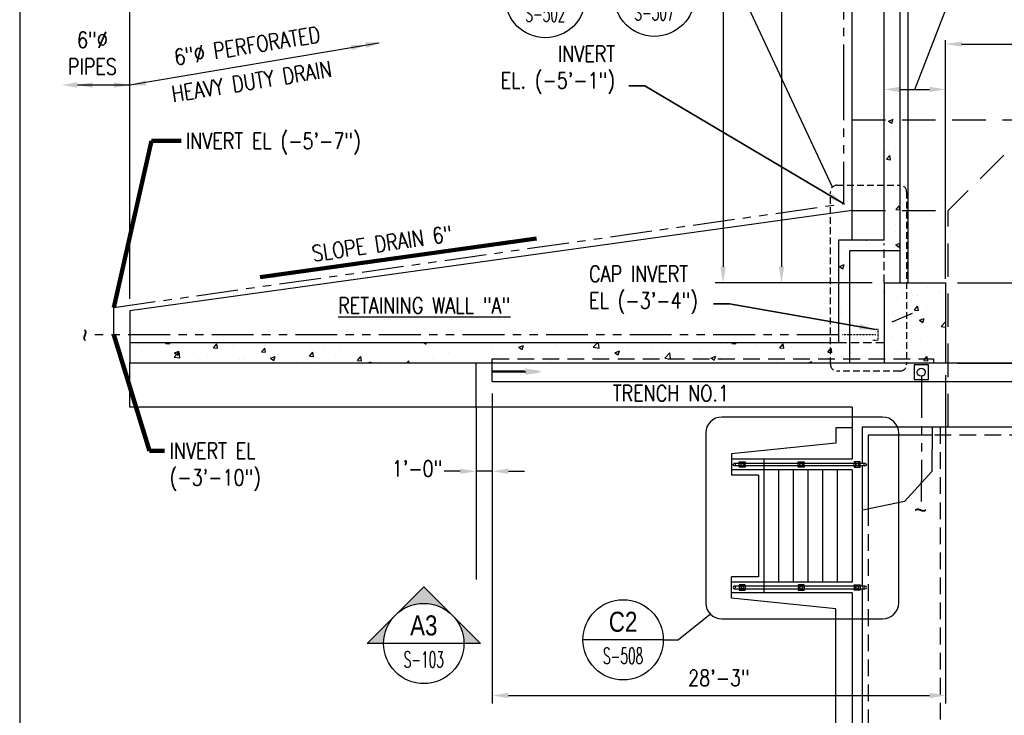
# Model space of a CAD drawing. Header units: inches. Extents: x -9715 to 32893, y -15613 to -1138.
# Tile 56 of 256: x 3319 to 4056, y -6466 to -5945. Entities that reach past the tile are written whole.
import ezdxf
from ezdxf.enums import TextEntityAlignment as Align

# ---------------------------------------------------------------- set-up
doc = ezdxf.new("R2010")
doc.units = ezdxf.units.IN
doc.header["$MEASUREMENT"] = 0
for name, pattern in [('DASHED', [0.75, 0.5, -0.25]), ('HIDDEN', [0.375, 0.25, -0.125]), ('HIDDEN2', [0.1875, 0.125, -0.0625]), ('HIDDEN4', [0.09375, 0.0625, -0.03125]), ('HIDDEN8', [0.04625, 0.03125, -0.015]), ('PHANTOM', [2.5, 1.25, -0.25, 0.25, -0.25, 0.25, -0.25])]:
    doc.linetypes.add(name, pattern=pattern)
doc.layers.get('0').update_dxf_attribs({"color": 252})
doc.layers.get('DEFPOINTS').update_dxf_attribs({"color": 11})
for name, color, linetype in [('A-Sect-Iden', 2, 'Continuous'), ('S-ANNO-DIMS', 2, 'Continuous'), ('S-ANNO-SYMB', 2, 'Continuous'), ('S-ANNO-TEXT', 2, 'Continuous'), ('S-FNDN-FTNG', 138, 'Continuous'), ('S-FNDN-PATT', 8, 'Continuous'), ('S1', 2, 'Continuous'), ('S2', 7, 'Continuous'), ('S6', 1, 'Continuous')]:
    doc.layers.add(name, color=color, linetype=linetype)
doc.layers.add('S-ANNO-NOTE', color=2, linetype='Continuous', lineweight=35)
doc.styles.add('125', font='romans.shx', dxfattribs={"width": 0.8, "height": 2})
doc.styles.add('DIM', font='ROMANS.shx', dxfattribs={"width": 0.8})
doc.styles.add('ROMANS', font='ROMANS.shx', dxfattribs={"width": 0.8})
doc.styles.get("Standard").update_dxf_attribs({"font": 'romans.shx', "width": 0.8})
doc.styles.add('SX-FRAC', font='SX-FRAC.shx', dxfattribs={"width": 0.9, "height": 14})
doc.styles.add('TEXT', font='romans.shx', dxfattribs={"width": 0.8, "height": 16})
doc.styles.add('TITTEXTL', font='swiss.ttf', dxfattribs={"width": 0.8})
doc.dimstyles.new('LEADERS', dxfattribs={"dimscale": 0, "dimtxt": 0.18, "dimasz": 12.125, "dimexe": 6, "dimexo": 6, "dimgap": 0.09, "dimtad": 0, "dimtih": 1, "dimtoh": 1, "dimdec": 1, "dimzin": 0, "dimdsep": 46, "dimlunit": 4, "dimtxsty": 'TEXT', "dimcen": 0.09, "dimclrt": 256, "dimadec": 0, "dimazin": 0, "dimtfac": 1, "dimtdec": 1, "dimtofl": 0, "dimtmove": 0, "dimatfit": 3, "dimfxl": 1, "dimfrac": 1, "dimtolj": 1, "dimtzin": 0, "dimlwd": -1, "dimarcsym": 0})
doc.dimstyles.get("Standard").update_dxf_attribs({"dimtxt": 0.18, "dimasz": 0.18, "dimexe": 0.18, "dimexo": 0.0625, "dimgap": 0.09, "dimtad": 0, "dimtih": 1, "dimtoh": 1, "dimdec": 4, "dimzin": 0, "dimdsep": 46, "dimtxsty": 'Standard', "dimcen": 0.09, "dimadec": 0, "dimazin": 0, "dimtfac": 1, "dimtdec": 4, "dimtofl": 0, "dimtmove": 0, "dimatfit": 3, "dimfxl": 1, "dimtolj": 1, "dimtzin": 0, "dimarcsym": 0})

# ---------------------------------------------------------------- blocks, each defined once
blk = doc.blocks.new('*X599')
at = {"color": 0}
for p, q in [((809.92, 1985.39), (809.92, 1985.39)), ((812, 1982.03), (812, 1982.03)), ((779.25, 1978.84), (779.32, 1978.87)), ((779.25, 1978.66), (779.32, 1978.87)), ((786.03, 1978.28), (786.03, 1978.28)), ((788.16, 1974.61), (788.16, 1974.61)), ((793.77, 1979.8), (793.77, 1979.8)), ((800.68, 1976.26), (800.68, 1976.26)), ((804.59, 1976.27), (804.59, 1976.27)), ((819.62, 1978.75), (819.62, 1978.75)), ((820.46, 1978.67), (820.46, 1978.67)), ((801.91, 1964.99), (804.32, 1967.86)), ((804.9, 1964.73), (804.33, 1967.86)), ((785.42, 1961.64), (785.42, 1961.64)), ((787.41, 1960.29), (787.41, 1960.29)), ((799.97, 1959.97), (799.97, 1959.97)), ((801.91, 1964.99), (804.9, 1964.73)), ((805.66, 1957.4), (809.17, 1958.74)), ((806.46, 1959.03), (806.46, 1959.03)), ((808.15, 1955.72), (809.17, 1958.74)), ((811.39, 1965.39), (811.39, 1965.39)), ((816.57, 1965.29), (816.57, 1965.29)), ((787.53, 1956.54), (787.53, 1956.54)), ((805.66, 1957.4), (808.15, 1955.72)), ((821.97, 1952.81), (825.25, 1956.23)), ((821.97, 1952.81), (825.25, 1952.3)), ((784.81, 1944.99), (784.81, 1944.99)), ((810.78, 1948.74), (810.78, 1948.74)), ((793.31, 1939.31), (793.31, 1939.31)), ((806.5, 1942.79), (806.5, 1942.79)), ((824.89, 1943.47), (824.89, 1943.47)), ((790.24, 1934.42), (790.24, 1934.42)), ((809.73, 1928.43), (811.26, 1930.25)), ((810.17, 1932.1), (810.17, 1932.1)), ((811.6, 1928.43), (811.26, 1930.25)), ((816.93, 1933.29), (816.93, 1933.29)), ((784.2, 1928.35), (784.2, 1928.35)), ((800.78, 1927.71), (800.78, 1927.71)), ((808.85, 1927.38), (809.73, 1928.43)), ((808.85, 1927.38), (811.84, 1927.12)), ((811.84, 1927.12), (811.6, 1928.43))]:
    blk.add_line(p, q, dxfattribs=at)
blk = doc.blocks.new('*X600')
at = {"color": 0}
for p, q in [((779.85, 2117.43), (779.85, 2117.43)), ((782.47, 2106.43), (785.07, 2107.43)), ((782.47, 2106.43), (784.96, 2104.75)), ((784.96, 2104.75), (785.86, 2107.43)), ((785.07, 2107.43), (785.97, 2107.77)), ((785.86, 2107.43), (785.97, 2107.77)), ((790.89, 2111.44), (790.89, 2111.44)), ((785.63, 2100.2), (785.63, 2100.2)), ((790.28, 2094.8), (790.28, 2094.8)), ((779.76, 2083.99), (779.76, 2083.99)), ((787.7, 2086.91), (787.7, 2086.91)), ((781.1, 2077.82), (783.51, 2080.69)), ((781.1, 2077.82), (784.09, 2077.55)), ((784.09, 2077.55), (783.51, 2080.69)), ((789.68, 2078.15), (789.68, 2078.15)), ((785.96, 2064.16), (785.96, 2064.16)), ((790.9, 2064.91), (790.9, 2064.91)), ((789.07, 2061.51), (789.07, 2061.51)), ((788.04, 2040.21), (790.45, 2043.08)), ((788.04, 2040.21), (791.03, 2039.95)), ((788.46, 2044.86), (788.46, 2044.86)), ((790.26, 2046.84), (790.26, 2046.84)), ((791.03, 2039.94), (790.45, 2043.08)), ((786.77, 2031.89), (786.77, 2031.89)), ((787.85, 2028.22), (787.85, 2028.22)), ((787.56, 2023.6), (787.56, 2023.6)), ((766.1, 2017.43), (766.43, 2017.38)), ((766.28, 2013.19), (766.28, 2013.19)), ((766.43, 2017.38), (766.42, 2017.43)), ((787.24, 2011.57), (787.24, 2011.57)), ((787.98, 2013.78), (791.25, 2015.04)), ((787.98, 2013.78), (790.47, 2012.11)), ((790.47, 2012.11), (791.25, 2014.42)), ((751.44, 2005.75), (751.44, 2005.75)), ((782.89, 2009.89), (782.89, 2009.89)), ((745.97, 1997.66), (749.47, 1999)), ((745.97, 1997.66), (748.46, 1995.98)), ((748.33, 1996.09), (748.33, 1996.09)), ((748.46, 1995.98), (749.48, 1999)), ((750.8, 1987.68), (750.8, 1987.68)), ((746.27, 1966.26), (746.27, 1966.26)), ((746.59, 1962.23), (746.59, 1962.23)), ((221.55, 1939.48), (221.55, 1939.48)), ((241.98, 1939.97), (242.37, 1940.43)), ((241.98, 1939.97), (244.97, 1939.71)), ((244.97, 1939.71), (244.84, 1940.43)), ((247.19, 1939.37), (247.19, 1939.37)), ((248.97, 1938.28), (248.97, 1938.28)), ((277.84, 1936.83), (280.25, 1939.7)), ((277.84, 1936.83), (280.83, 1936.57)), ((280.83, 1936.57), (280.26, 1939.7)), ((291.85, 1938.51), (291.85, 1938.51)), ((313.71, 1933.69), (316.12, 1936.57)), ((316.7, 1933.43), (316.12, 1936.57)), ((372.62, 1937.89), (372.62, 1937.89)), ((376.9, 1939.38), (376.9, 1939.38)), ((391.55, 1940.38), (391.55, 1940.38)), ((435.3, 1940.43), (436.7, 1939.48)), ((436.7, 1939.48), (437.02, 1940.43)), ((504.41, 1940.15), (504.41, 1940.15)), ((504.46, 1937.26), (504.46, 1937.26)), ((506.07, 1937.16), (509.57, 1938.5)), ((506.07, 1937.16), (508.56, 1935.48)), ((507.18, 1940.11), (507.18, 1940.11)), ((508.56, 1935.48), (509.58, 1938.5)), ((533.87, 1938.98), (533.87, 1938.98)), ((560.56, 1937.86), (560.56, 1937.86)), ((561.79, 1937.21), (564.88, 1940.43)), ((561.79, 1937.21), (566.24, 1936.52)), ((566.24, 1936.52), (565.78, 1940.43)), ((587.25, 1936.73), (587.25, 1936.73)), ((606.37, 1937.5), (606.37, 1937.5)), ((648.95, 1938.29), (648.95, 1938.29)), ((656.78, 1940.06), (656.78, 1940.06)), ((661.47, 1939.94), (661.47, 1939.94)), ((665.4, 1939.93), (665.82, 1940.43)), ((665.4, 1939.93), (668.39, 1939.67)), ((668.39, 1939.67), (668.25, 1940.43)), ((670.77, 1940.26), (670.77, 1940.26)), ((683.47, 1938.93), (683.47, 1938.93)), ((701.26, 1936.79), (703.67, 1939.66)), ((701.26, 1936.79), (704.25, 1936.53)), ((704.25, 1936.53), (703.67, 1939.66)), ((710.16, 1937.81), (710.16, 1937.81)), ((733.88, 1938.27), (733.88, 1938.27)), ((736.85, 1936.68), (736.85, 1936.68)), ((215.61, 1935.21), (215.61, 1935.21)), ((219.78, 1932.69), (219.78, 1932.69)), ((223.71, 1935.08), (223.71, 1935.08)), ((246.47, 1931.56), (246.47, 1931.56)), ((248.25, 1929.88), (252.14, 1933.94)), ((248.25, 1929.88), (252.69, 1929.19)), ((248.49, 1933.04), (251.99, 1934.39)), ((248.49, 1933.04), (250.98, 1931.37)), ((250.98, 1931.37), (251.99, 1934.39)), ((252.69, 1929.19), (252.14, 1933.94)), ((262.69, 1933.51), (262.69, 1933.51)), ((273.16, 1930.43), (273.16, 1930.43)), ((299.85, 1929.31), (299.85, 1929.31)), ((309.59, 1929.59), (309.59, 1929.59)), ((313.71, 1933.69), (316.69, 1933.43)), ((320.35, 1929.04), (323.85, 1930.38)), ((322.84, 1927.36), (323.85, 1930.38)), ((325.26, 1932.11), (325.26, 1932.11)), ((328.52, 1932.09), (328.52, 1932.09)), ((349.57, 1930.56), (351.98, 1933.43)), ((349.57, 1930.56), (352.56, 1930.3)), ((351.23, 1935.86), (351.23, 1935.86)), ((352.56, 1930.3), (351.98, 1933.43)), ((360.1, 1936.24), (360.1, 1936.24)), ((369.26, 1931.02), (369.26, 1931.02)), ((385.43, 1927.42), (387.84, 1930.29)), ((388.42, 1927.16), (387.84, 1930.29)), ((398.42, 1936.03), (398.42, 1936.03)), ((427.51, 1929.68), (427.51, 1929.68)), ((453.19, 1933.2), (453.19, 1933.2)), ((473.01, 1933.12), (473.01, 1933.12)), ((478.44, 1936.4), (478.44, 1936.4)), ((485.53, 1934.77), (485.53, 1934.77)), ((542.15, 1931.22), (542.15, 1931.22)), ((554.73, 1930.23), (554.73, 1930.23)), ((571.31, 1936.23), (571.31, 1936.23)), ((577.93, 1933.15), (581.43, 1934.5)), ((577.93, 1933.15), (580.42, 1931.47)), ((580.42, 1931.47), (581.43, 1934.5)), ((580.7, 1933.98), (580.7, 1933.98)), ((585.92, 1929.99), (585.92, 1929.99)), ((598.43, 1931.64), (598.43, 1931.64)), ((612.45, 1930.25), (612.45, 1930.25)), ((613.94, 1935.6), (613.94, 1935.6)), ((615.15, 1928.93), (619.04, 1932.99)), ((617.37, 1934.13), (617.37, 1934.13)), ((619.58, 1928.43), (619.05, 1932.99)), ((640.63, 1934.47), (640.63, 1934.47)), ((641.61, 1935.26), (641.61, 1935.26)), ((649.79, 1929.15), (653.29, 1930.49)), ((652.6, 1928.43), (653.29, 1930.49)), ((667.32, 1933.34), (667.32, 1933.34)), ((682.66, 1931.32), (682.66, 1931.32)), ((694.01, 1932.22), (694.01, 1932.22)), ((707.91, 1934.52), (707.91, 1934.52)), ((720.71, 1931.09), (720.71, 1931.09)), ((730.28, 1931.01), (730.28, 1931.01)), ((737.12, 1933.65), (739.54, 1936.53)), ((737.12, 1933.65), (740.11, 1933.39)), ((740.11, 1933.39), (739.54, 1936.53)), ((747.4, 1929.96), (747.4, 1929.96)), ((748.18, 1932.78), (748.18, 1932.78)), ((233.53, 1928.5), (233.53, 1928.5)), ((297.07, 1927.94), (297.07, 1927.94)), ((300, 1928.91), (300, 1928.91)), ((305.28, 1925.43), (305.5, 1925.67)), ((305.53, 1925.43), (305.5, 1925.66)), ((320.35, 1929.04), (322.84, 1927.36)), ((326.54, 1928.18), (326.54, 1928.18)), ((340.1, 1926.02), (340.1, 1926.02)), ((353.23, 1927.05), (353.23, 1927.05)), ((379.92, 1925.92), (379.92, 1925.92)), ((385.43, 1927.42), (388.42, 1927.16)), ((393.24, 1925.43), (395.71, 1926.38)), ((395.39, 1925.43), (395.71, 1926.38)), ((401.54, 1925.93), (401.54, 1925.93)), ((422.26, 1925.43), (423.71, 1927.15)), ((422.49, 1926.47), (422.49, 1926.47)), ((424.03, 1925.43), (423.71, 1927.15)), ((441.43, 1928.96), (441.43, 1928.96)), ((512.99, 1926.22), (512.99, 1926.22)), ((529.47, 1927.03), (529.47, 1927.03)), ((554.34, 1925.84), (554.34, 1925.84)), ((615.15, 1928.93), (618.39, 1928.43)), ((618.39, 1928.43), (619.6, 1928.24)), ((619.6, 1928.24), (619.58, 1928.43)), ((649.79, 1929.15), (650.85, 1928.43)), ((650.85, 1928.43), (652.27, 1927.47)), ((652.27, 1927.47), (652.6, 1928.43)), ((656.99, 1927.8), (656.99, 1927.8)), ((698.83, 1926.87), (698.83, 1926.87)), ((711.34, 1928.52), (711.34, 1928.52)), ((719.03, 1927.77), (719.03, 1927.77)), ((722.39, 1925.43), (725.14, 1926.49)), ((724.79, 1925.43), (725.14, 1926.49))]:
    blk.add_line(p, q, dxfattribs=at)
blk = doc.blocks.new('Anno_Section_A2')
at = {"color": 0, "linetype": 'ByBlock', "lineweight": -2}
blk.add_line((2.5, 0), (-2.5, 0), dxfattribs=at)
blk.add_circle((0, 0), 2.5, dxfattribs=at)
at = {"color": 0, "linetype": 'ByBlock', "lineweight": -2, "style": 'ROMANS', "width": 0.8}
blk.add_attdef('NUMBER', text='', height=1, dxfattribs=at).set_placement((0, 0.5), align=Align.CENTER)
blk.add_attdef('SHEET', text='', height=0.75, dxfattribs=at).set_placement((0, -0.5), align=Align.TOP_CENTER)
blk = doc.blocks.new('*X16')
at = {"color": 0}
for p, q in [((780.23, 1416.88), (780.23, 1416.88)), ((790.05, 1417.2), (790.05, 1417.2))]:
    blk.add_line(p, q, dxfattribs=at)
blk = doc.blocks.new('*D628')
at = {"layer": 'DEFPOINTS', "color": 0}
for p in [(4311.93, -5963.3), (4011.93, -6004.27), (4311.93, -6141.92)]:
    blk.add_point(p, dxfattribs=at)
at = {"layer": 'S-ANNO-DIMS', "color": 2}
for p, q in [((4011.93, -6001.27), (4011.93, -5960.3)), ((4023.93, -5963.3), (4299.93, -5963.3)), ((4311.93, -6138.92), (4311.93, -5960.3))]:
    blk.add_line(p, q, dxfattribs=at)
for points in [[(4023.93, -5961.3), (4023.93, -5965.3), (4011.93, -5963.3)], [(4299.93, -5961.3), (4299.93, -5965.3), (4311.93, -5963.3)]]:
    blk.add_solid(points, dxfattribs=at)
at = {"layer": 'S-ANNO-DIMS', "color": 2, "insert": (4161.93, -5953.16), "char_height": 12, "attachment_point": 5, "style": 'DIM'}
blk.add_mtext('\\A1;25\'-0"', dxfattribs=at)
blk = doc.blocks.new('*D629')
at = {"layer": 'DEFPOINTS', "color": 0}
for p in [(4011.93, -5997.24), (3965.93, -6046.18), (4011.93, -6141.92)]:
    blk.add_point(p, dxfattribs=at)
at = {"layer": 'S-ANNO-DIMS', "color": 2}
for p, q in [((3988.93, -5997.24), (4014.99, -5929.35)), ((4014.99, -5929.35), (4068.99, -5929.35)), ((3965.93, -6043.18), (3965.93, -5994.24)), ((3977.93, -5997.24), (3999.93, -5997.24)), ((4011.93, -6138.92), (4011.93, -5994.24))]:
    blk.add_line(p, q, dxfattribs=at)
for points in [[(3977.93, -5995.24), (3977.93, -5999.24), (3965.93, -5997.24)], [(3999.93, -5995.24), (3999.93, -5999.24), (4011.93, -5997.24)]]:
    blk.add_solid(points, dxfattribs=at)
at = {"layer": 'S-ANNO-DIMS', "color": 2, "insert": (4041.99, -5919.21), "char_height": 12, "attachment_point": 5, "style": 'DIM'}
blk.add_mtext('\\A1;3\'-10"', dxfattribs=at)
blk = doc.blocks.new('Anno_Arrow_A2')
at = {"linetype": 'ByBlock', "lineweight": -2}
h = blk.add_hatch(color=0, dxfattribs=at)
h.paths.add_polyline_path([(-1.768, 1.768), (-3.536, 0), (-2.5, 0, -0.198912)])
h.paths.add_polyline_path([(0, 3.536), (-1.768, 1.768, -0.414214), (1.768, 1.768)])
h.paths.add_polyline_path([(2.373, 1.162), (2.245, 1.1, -0.114349), (2.5, 0), (3.536, 0)])
h.paths.add_polyline_path([(1.768, 1.768, -0.082683), (2.245, 1.1), (2.373, 1.162)])
at = {"color": 0, "linetype": 'ByBlock', "lineweight": -2}
blk.add_lwpolyline([(-2.5, 0), (-3.536, 0), (0, 3.536), (3.536, 0), (2.5, 0)], dxfattribs=at)
blk = doc.blocks.new('*D654')
at = {"layer": 'DEFPOINTS', "color": 0}
for p in [(3401.93, -5405.97), (3965.93, -5529.92), (3401.93, -6162.92)]:
    blk.add_point(p, dxfattribs=at)
at = {"layer": 'S-FNDN-FTNG', "color": 2}
for p, q in [((3401.93, -6153.92), (3401.93, -5399.97)), ((3965.93, -5520.92), (3965.93, -5399.97)), ((3953.93, -5405.97), (3413.93, -5405.97))]:
    blk.add_line(p, q, dxfattribs=at)
for points in [[(3413.93, -5403.97), (3413.93, -5407.97), (3401.93, -5405.97)], [(3953.93, -5403.97), (3953.93, -5407.97), (3965.93, -5405.97)]]:
    blk.add_solid(points, dxfattribs=at)
at = {"layer": 'S-FNDN-FTNG', "color": 2, "insert": (3683.93, -5392.82), "char_height": 12, "attachment_point": 5, "style": 'DIM'}
blk.add_mtext('\\A1;47\'-0"', dxfattribs=at)
blk = doc.blocks.new('*D659')
at = {"layer": 'DEFPOINTS', "color": 0}
for p in [(3983.93, -5541.92), (3845.51, -6141.92), (3965.93, -6141.92)]:
    blk.add_point(p, dxfattribs=at)
at = {"layer": 'S-ANNO-DIMS', "color": 2}
for p, q in [((3974.93, -5541.92), (3839.51, -5541.92)), ((3845.51, -5553.92), (3845.51, -6129.92)), ((3956.93, -6141.92), (3839.51, -6141.92))]:
    blk.add_line(p, q, dxfattribs=at)
for points in [[(3843.51, -5553.92), (3847.51, -5553.92), (3845.51, -5541.92)], [(3843.51, -6129.92), (3847.51, -6129.92), (3845.51, -6141.92)]]:
    blk.add_solid(points, dxfattribs=at)
at = {"layer": 'S-ANNO-DIMS', "color": 2, "insert": (3832.37, -5841.92), "char_height": 12, "attachment_point": 5, "rotation": 90, "style": 'DIM'}
blk.add_mtext('\\A1;50\'-0"', dxfattribs=at)
blk = doc.blocks.new('*D635')
at = {"layer": 'DEFPOINTS', "color": 0}
for p in [(3941.93, -5841.92), (3889.22, -6141.92), (3935.93, -6141.92)]:
    blk.add_point(p, dxfattribs=at)
at = {"layer": 'S-ANNO-DIMS', "color": 2}
for p, q in [((3932.93, -5841.92), (3883.22, -5841.92)), ((3889.22, -5853.92), (3889.22, -6129.92)), ((3926.93, -6141.92), (3883.22, -6141.92))]:
    blk.add_line(p, q, dxfattribs=at)
for points in [[(3887.22, -5853.92), (3891.22, -5853.92), (3889.22, -5841.92)], [(3887.22, -6129.92), (3891.22, -6129.92), (3889.22, -6141.92)]]:
    blk.add_solid(points, dxfattribs=at)
at = {"layer": 'S-ANNO-DIMS', "color": 2, "insert": (3876.08, -5895.43), "char_height": 12, "attachment_point": 5, "rotation": 90, "style": 'DIM'}
blk.add_mtext('\\A1;25\'-0"', dxfattribs=at)
blk = doc.blocks.new('*D660')
at = {"layer": 'DEFPOINTS', "color": 0}
for p in [(3672.93, -6215.67), (3660.93, -6234.92), (3660.93, -6282.93)]:
    blk.add_point(p, dxfattribs=at)
at = {"layer": 'S-ANNO-DIMS', "color": 2}
for p, q in [((3672.93, -6224.67), (3672.93, -6288.93)), ((3660.93, -6243.92), (3660.93, -6288.93)), ((3648.93, -6282.93), (3636.93, -6282.93)), ((3672.93, -6282.93), (3660.93, -6282.93)), ((3684.93, -6282.93), (3696.93, -6282.93))]:
    blk.add_line(p, q, dxfattribs=at)
for points in [[(3648.93, -6280.93), (3648.93, -6284.93), (3660.93, -6282.93)], [(3684.93, -6280.93), (3684.93, -6284.93), (3672.93, -6282.93)]]:
    blk.add_solid(points, dxfattribs=at)
at = {"layer": 'S-ANNO-DIMS', "color": 2, "insert": (3616.7, -6280.92), "char_height": 12, "attachment_point": 5, "style": 'DIM'}
blk.add_mtext('\\A1;1\'-0"', dxfattribs=at)
blk = doc.blocks.new('*D661')
at = {"layer": 'DEFPOINTS', "color": 0}
for p in [(4011.93, -6201.92), (3672.93, -6215.67), (4011.93, -6450.68)]:
    blk.add_point(p, dxfattribs=at)
at = {"layer": 'S-ANNO-DIMS', "color": 2}
for p, q in [((4011.93, -6210.92), (4011.93, -6456.68)), ((3672.93, -6224.67), (3672.93, -6456.68)), ((3684.93, -6450.68), (3999.93, -6450.68))]:
    blk.add_line(p, q, dxfattribs=at)
for points in [[(3684.93, -6448.68), (3684.93, -6452.68), (3672.93, -6450.68)], [(3999.93, -6448.68), (3999.93, -6452.68), (4011.93, -6450.68)]]:
    blk.add_solid(points, dxfattribs=at)
at = {"layer": 'S-ANNO-DIMS', "color": 2, "insert": (3842.43, -6437.54), "char_height": 12, "attachment_point": 5, "style": 'DIM'}
blk.add_mtext('\\A1;28\'-3"', dxfattribs=at)
blk = doc.blocks.new('*D672')
at = {"layer": 'DEFPOINTS', "color": 0}
for p in [(4011.93, -6141.92), (4011.93, -6201.92), (4185.26, -6201.92)]:
    blk.add_point(p, dxfattribs=at)
at = {"layer": 'S-ANNO-DIMS', "color": 2}
for p, q in [((4020.93, -6141.92), (4191.26, -6141.92)), ((4185.26, -6153.92), (4185.26, -6189.92)), ((4020.93, -6201.92), (4191.26, -6201.92))]:
    blk.add_line(p, q, dxfattribs=at)
for points in [[(4183.26, -6153.92), (4187.26, -6153.92), (4185.26, -6141.92)], [(4183.26, -6189.92), (4187.26, -6189.92), (4185.26, -6201.92)]]:
    blk.add_solid(points, dxfattribs=at)
at = {"layer": 'S-ANNO-DIMS', "color": 2, "insert": (4172.12, -6171.92), "char_height": 12, "attachment_point": 5, "rotation": 90, "style": 'DIM'}
blk.add_mtext('\\A1;5\'-0"', dxfattribs=at)

msp = doc.modelspace()

# ---------------------------------------------------------------- linework, layer by layer
at = {"layer": 'DEFPOINTS'}
msp.add_lwpolyline([(3319.48576, -7278), (6573.42378, -7278), (6573.42378, -5371.17096), (3319.48576, -5371.17096)], close=True, dxfattribs=at)
at = {"layer": 'S-ANNO-DIMS'}
for p, q in [((3401.92856, -5993.91577), (3588.15504, -5962.44088)), ((3362.6411, -5993.91577), (3401.92856, -5993.91577)), ((3660.92856, -6234.91577), (3660.92856, -6363.79357))]:
    msp.add_line(p, q, dxfattribs=at)
for points in [[(3566.97945, -5963.99148), (3567.64605, -5967.93555), (3579.14494, -5963.96371)], [(3578.0026, -5962.12842), (3578.6692, -5966.07248), (3590.16809, -5962.10064)], [(3362.6411, -5995.91577), (3362.6411, -5991.91577), (3350.6411, -5993.91577)], [(3374.12429, -5995.91577), (3374.12429, -5991.91577), (3362.12429, -5993.91577)], [(3389.92856, -5995.91577), (3389.92856, -5991.91577), (3401.92856, -5993.91577)], [(3414.08782, -5994.30619), (3413.55719, -5990.34155), (3401.92856, -5993.91577)]]:
    msp.add_solid(points, dxfattribs=at)
at = {"layer": 'S-ANNO-SYMB'}
for p in [(3836.01741, -6389.86242), (3800.73756, -6409.03259)]:
    msp.add_line(p, (3812.1821, -6409.03259), dxfattribs=at)
at = {"layer": 'S-ANNO-SYMB', "linetype": 'DASHED', "ltscale": 10}
msp.add_lwpolyline([(3930.78349, -6068.91577), (3977.78349, -6068.91577, -0.414213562), (3982.78349, -6073.91577), (3982.78349, -6202.91577, -0.414213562), (3977.78349, -6207.91577), (3930.78349, -6207.91577, -0.414213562), (3925.78349, -6202.91577), (3925.78349, -6073.91577, -0.414213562)], format="xyb", close=True, dxfattribs=at)
at = {"layer": 'S-ANNO-SYMB'}
msp.add_lwpolyline([(3844.50269, -6393.37714), (3964.82818, -6393.37714, 0.414213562), (3976.82818, -6381.37714), (3976.82818, -6254.33148, 0.414213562), (3964.82818, -6242.33148), (3844.50269, -6242.33148, 0.414213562), (3832.50269, -6254.33148), (3832.50269, -6381.37714, 0.414213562)], format="xyb", close=True, dxfattribs=at)
at = {"layer": 'S-ANNO-TEXT'}
for p, q in [((3927.24795, -6070.38024), (3860.58163, -5927.57661)), ((3971.9545, -6171.17986), (3987.06576, -6164.6892))]:
    msp.add_line(p, q, dxfattribs=at)
at = {"layer": 'S-FNDN-FTNG', "color": 4}
for p, q in [((3941.92856, -6109.91577), (3941.92856, -5505.88708)), ((3965.92856, -5994.91577), (3965.92856, -5529.91577)), ((3977.92856, -5994.91577), (3977.92856, -5547.91577))]:
    msp.add_line(p, q, dxfattribs=at)
at = {"layer": 'S-FNDN-FTNG', "color": 3}
msp.add_line((3983.92856, -5994.91577), (3983.92856, -5541.91577), dxfattribs=at)
at = {"layer": 'S-FNDN-FTNG', "color": 2}
for p, q in [((3941.92856, -6087.91577), (3401.92856, -6162.91577)), ((3401.92856, -6162.91577), (3401.92856, -6186.91577)), ((3401.92856, -6234.91577), (3401.92856, -6201.91577)), ((3941.92856, -6234.91577), (3401.92856, -6234.91577))]:
    msp.add_line(p, q, dxfattribs=at)
at = {"layer": 'S-FNDN-FTNG'}
msp.add_line((3993.95861, -6201.91577), (3993.95861, -6201.96977), dxfattribs=at)
at = {"layer": 'S-FNDN-FTNG', "color": 2, "linetype": 'Continuous'}
msp.add_lwpolyline([(3697.02304, -6207.91577), (3672.92856, -6207.91577)], dxfattribs=at)
at = {"layer": 'S-FNDN-FTNG', "color": 2, "linetype": 'DASHED'}
msp.add_solid([(3697.02304, -6205.91577), (3697.02304, -6209.91577), (3710.02304, -6207.91577)], dxfattribs=at)
at = {"layer": 'S1', "color": 5, "linetype": 'PHANTOM', "ltscale": 25}
for p, q in [((3935.92856, -5994.91577), (3935.92856, -5499.88708)), ((3931.92856, -6180.91577), (3369.51582, -6180.91577)), ((3993.95861, -6211.79077), (3993.70861, -6310.91577))]:
    msp.add_line(p, q, dxfattribs=at)
at = {"layer": 'S1', "color": 4}
for p, q in [((3965.92856, -6109.91577), (3965.92856, -5994.91577)), ((3977.92856, -6141.91577), (3977.92856, -5994.91577)), ((3965.92856, -6109.91577), (3931.92856, -6109.91577)), ((3931.92856, -6109.91577), (3931.92856, -6186.91577)), ((3977.92856, -6117.91577), (3939.92856, -6117.91577)), ((3939.92856, -6117.91577), (3939.92856, -6201.91577)), ((3965.92856, -6141.91577), (4011.92856, -6141.91577)), ((4011.92856, -6141.91577), (4011.92856, -6201.91577)), ((3931.92856, -6186.91577), (3401.92856, -6186.91577)), ((3401.92856, -6186.91577), (3401.92856, -6201.91577)), ((3401.92856, -6201.91577), (4011.92856, -6201.91577)), ((3660.92856, -6234.91577), (3660.92856, -6201.91577)), ((3941.92856, -6234.91577), (3660.92856, -6234.91577)), ((3941.92856, -6234.91577), (3941.92856, -6249.91577)), ((3941.92856, -6234.91577), (3941.92856, -6250.41577)), ((3941.92856, -6250.41577), (3941.92856, -6273.91577)), ((4311.92856, -6249.91577), (3949.42856, -6249.91577)), ((3851.92856, -6273.91577), (3851.92856, -6281.91577)), ((3941.92856, -6273.91577), (3851.92856, -6273.91577)), ((3875.92856, -6273.91577), (3875.92856, -6281.91577)), ((3941.92856, -6281.91577), (3851.92856, -6281.91577)), ((3941.92856, -6281.91577), (3941.92856, -6365.91577)), ((3941.92856, -6365.91577), (3851.92856, -6365.91577)), ((3851.92856, -6373.91577), (3851.92856, -6365.91577)), ((3875.92856, -6365.91577), (3875.92856, -6373.91577)), ((3941.92856, -6373.91577), (3851.92856, -6373.91577)), ((3941.92856, -6373.91577), (3941.92856, -6695.41577))]:
    msp.add_line(p, q, dxfattribs=at)
at = {"layer": 'S1', "color": 3}
for p, q in [((3983.92856, -6141.91577), (3983.92856, -5994.91577)), ((3672.92856, -6215.66577), (3672.92856, -6201.91577)), ((4011.92856, -6201.91577), (4311.92856, -6201.91577)), ((3672.92856, -6215.66577), (4326.92856, -6215.66577)), ((3875.92856, -6281.91577), (3875.92856, -6365.91577)), ((3886.92856, -6281.91577), (3886.92856, -6365.91577)), ((3897.92856, -6281.91577), (3897.92856, -6365.91577)), ((3908.92856, -6281.91577), (3908.92856, -6365.91577)), ((3919.92856, -6281.91577), (3919.92856, -6365.91577)), ((3930.92856, -6281.91577), (3930.92856, -6365.91577))]:
    msp.add_line(p, q, dxfattribs=at)
at = {"layer": 'S1', "color": 2, "linetype": 'DASHED', "ltscale": 50}
for p, q in [((3941.92856, -6019.91577), (4081.92856, -6019.91577)), ((4081.92856, -6019.91577), (4013.92856, -6087.91577)), ((3941.92856, -6087.91577), (4013.92856, -6087.91577)), ((4013.92856, -6249.91577), (4013.92856, -6087.91577))]:
    msp.add_line(p, q, dxfattribs=at)
at = {"layer": 'S1', "color": 4, "linetype": 'Continuous'}
for p, q in [((3965.92856, -6141.91577), (3965.92856, -6201.91577)), ((3949.42856, -6249.91577), (3949.42856, -6276.97827)), ((4001.829, -6255.91577), (3953.92856, -6255.91577)), ((3953.92856, -6255.91577), (3953.92856, -6311.21087)), ((3949.42856, -6278.85327), (3949.42856, -6368.97827)), ((3949.42856, -6370.85327), (3949.42856, -6687.91577))]:
    msp.add_line(p, q, dxfattribs=at)
at = {"layer": 'S1', "color": 5, "linetype": 'HIDDEN2'}
msp.add_line((3959.69417, -6180.91577), (3934.92408, -6180.91577), dxfattribs=at)
at = {"layer": 'S1', "color": 2, "linetype": 'HIDDEN2', "ltscale": 50}
msp.add_line((3965.92856, -6186.91577), (3931.92856, -6186.91577), dxfattribs=at)
at = {"layer": 'S1', "color": 2, "linetype": 'HIDDEN', "ltscale": 50}
msp.add_line((3672.92856, -6198.91577), (4002.92856, -6198.91577), dxfattribs=at)
at = {"layer": 'S1', "color": 2}
for p, q in [((3672.92856, -6201.91577), (3672.92856, -6198.91577)), ((3660.92856, -6234.91577), (3401.92856, -6234.91577)), ((3941.92856, -6250.41577), (3929.92856, -6250.41577)), ((3929.92856, -6261.91577), (3851.92856, -6269.91577)), ((3851.92856, -6269.91577), (3851.92856, -6273.91577)), ((3851.92856, -6281.91577), (3851.92856, -6285.91577)), ((3871.92856, -6285.91577), (3851.92856, -6285.91577)), ((3871.92856, -6285.91577), (3871.92856, -6361.91577)), ((3871.92856, -6361.91577), (3851.92856, -6361.91577)), ((3851.92856, -6365.91577), (3851.92856, -6361.91577)), ((3851.92856, -6377.91577), (3851.92856, -6373.91577)), ((3929.92856, -6385.91577), (3851.92856, -6377.91577))]:
    msp.add_line(p, q, dxfattribs=at)
at = {"layer": 'S1', "color": 2, "linetype": 'HIDDEN'}
msp.add_line((4002.92856, -6198.91577), (4002.92856, -6201.91577), dxfattribs=at)
at = {"layer": 'S1'}
msp.add_line((3993.70861, -6201.91577), (3993.70861, -6201.96977), dxfattribs=at)
at = {"layer": 'S1', "color": 2, "linetype": 'Continuous'}
for p, q in [((3929.92856, -6250.41577), (3929.92856, -6261.91577)), ((3929.92856, -6707.41577), (3929.92856, -6385.91577))]:
    msp.add_line(p, q, dxfattribs=at)
at = {"layer": 'S1', "color": 1, "linetype": 'HIDDEN', "ltscale": 50}
msp.add_line((4007.92856, -6249.91577), (4007.92856, -6629.41577), dxfattribs=at)
at = {"layer": 'S1', "color": 3, "linetype": 'HIDDEN', "ltscale": 50}
for p, q in [((4259.74602, -6255.91577), (4001.829, -6255.91577)), ((3953.92856, -6311.21087), (3953.92856, -6613.86287))]:
    msp.add_line(p, q, dxfattribs=at)
at = {"layer": 'S1', "color": 1, "linetype": 'HIDDEN4', "ltscale": 10}
for p, q in [((3857.61606, -6278.85327), (3857.61606, -6276.97827)), ((3858.66627, -6276.66577), (3858.06586, -6276.66577)), ((3858.66627, -6279.16577), (3858.06586, -6279.16577)), ((3858.36606, -6276.96598), (3858.36606, -6276.36557)), ((3858.36606, -6278.86557), (3858.36606, -6279.46598)), ((3861.66627, -6276.66577), (3861.06586, -6276.66577)), ((3861.66627, -6279.16577), (3861.06586, -6279.16577)), ((3861.36606, -6276.96598), (3861.36606, -6276.36557)), ((3861.36606, -6278.86557), (3861.36606, -6279.46598)), ((3862.11606, -6278.85327), (3862.11606, -6276.97827)), ((3901.64731, -6278.85327), (3901.64731, -6276.97827)), ((3906.14731, -6278.85327), (3906.14731, -6276.97827)), ((3943.51605, -6278.85327), (3943.51605, -6276.97827)), ((3948.01605, -6278.85327), (3948.01605, -6276.97827)), ((3857.61606, -6368.97827), (3857.61606, -6370.85327)), ((3862.11606, -6368.97827), (3862.11606, -6370.85327)), ((3901.64731, -6368.97827), (3901.64731, -6370.85327)), ((3906.14731, -6368.97827), (3906.14731, -6370.85327)), ((3943.51605, -6368.97827), (3943.51605, -6370.85327)), ((3948.01605, -6368.97827), (3948.01605, -6370.85327))]:
    msp.add_line(p, q, dxfattribs=at)
at = {"layer": 'S1', "color": 1}
for p, q in [((3902.69752, -6276.66577), (3902.09711, -6276.66577)), ((3902.69752, -6279.16577), (3902.09711, -6279.16577)), ((3902.39731, -6276.96598), (3902.39731, -6276.36557)), ((3902.39731, -6278.86557), (3902.39731, -6279.46598)), ((3905.69752, -6276.66577), (3905.09711, -6276.66577)), ((3905.69752, -6279.16577), (3905.09711, -6279.16577)), ((3905.39731, -6276.96598), (3905.39731, -6276.36557)), ((3905.39731, -6278.86557), (3905.39731, -6279.46598)), ((3943.96585, -6276.66577), (3944.56625, -6276.66577)), ((3943.96585, -6279.16577), (3944.56625, -6279.16577)), ((3944.26605, -6276.96598), (3944.26605, -6276.36557)), ((3944.26605, -6278.86557), (3944.26605, -6279.46598)), ((3946.96585, -6276.66577), (3947.56625, -6276.66577)), ((3946.96585, -6279.16577), (3947.56625, -6279.16577)), ((3947.26605, -6276.96598), (3947.26605, -6276.36557)), ((3947.26605, -6278.86557), (3947.26605, -6279.46598)), ((3858.66627, -6368.66577), (3858.06586, -6368.66577)), ((3858.36606, -6368.96598), (3858.36606, -6368.36557)), ((3861.66627, -6368.66577), (3861.06586, -6368.66577)), ((3861.36606, -6368.96598), (3861.36606, -6368.36557)), ((3902.69752, -6368.66577), (3902.09711, -6368.66577)), ((3902.39731, -6368.96598), (3902.39731, -6368.36557)), ((3905.69752, -6368.66577), (3905.09711, -6368.66577)), ((3905.39731, -6368.96598), (3905.39731, -6368.36557)), ((3943.96585, -6368.66577), (3944.56625, -6368.66577)), ((3944.26605, -6368.96598), (3944.26605, -6368.36557)), ((3946.96585, -6368.66577), (3947.56625, -6368.66577)), ((3947.26605, -6368.96598), (3947.26605, -6368.36557)), ((3858.66627, -6371.16577), (3858.06586, -6371.16577)), ((3858.36606, -6370.86557), (3858.36606, -6371.46598)), ((3861.66627, -6371.16577), (3861.06586, -6371.16577)), ((3861.36606, -6370.86557), (3861.36606, -6371.46598)), ((3902.69752, -6371.16577), (3902.09711, -6371.16577)), ((3902.39731, -6370.86557), (3902.39731, -6371.46598)), ((3905.69752, -6371.16577), (3905.09711, -6371.16577)), ((3905.39731, -6370.86557), (3905.39731, -6371.46598)), ((3943.96585, -6371.16577), (3944.56625, -6371.16577)), ((3944.26605, -6370.86557), (3944.26605, -6371.46598)), ((3946.96585, -6371.16577), (3947.56625, -6371.16577)), ((3947.26605, -6370.86557), (3947.26605, -6371.46598))]:
    msp.add_line(p, q, dxfattribs=at)
at = {"layer": 'S1', "color": 5, "linetype": 'PHANTOM', "ltscale": 25}
msp.add_lwpolyline([(3389.92856, -6180.91577), (3389.92856, -6160.35489), (3935.92856, -6082.70792), (3935.92856, -5994.91577)], dxfattribs=at)
at = {"layer": 'S1', "color": 2, "linetype": 'HIDDEN2', "ltscale": 50}
msp.add_lwpolyline([(3965.92856, -6141.91577), (3965.92856, -6112.43117)], dxfattribs=at)
at = {"layer": 'S1', "color": 3, "linetype": 'HIDDEN8'}
msp.add_lwpolyline([(3957.57986, -6184.91577), (3961.57986, -6184.91577), (3961.57986, -6176.91577), (3957.57986, -6176.91577)], dxfattribs=at)
at = {"layer": 'S1', "color": 2}
msp.add_lwpolyline([(3988.30861, -6214.19077), (3999.10861, -6214.19077), (3999.10861, -6203.39077), (3988.30861, -6203.39077)], close=True, dxfattribs=at)
at = {"layer": 'S1', "color": 3, "linetype": 'Continuous'}
msp.add_lwpolyline([(3698.02304, -6208.79077), (3672.92856, -6208.79077)], dxfattribs=at)
at = {"layer": 'S1', "color": 3}
msp.add_lwpolyline([(4001.8825, -6250.41577), (4001.56559, -6282.99438), (3981.27952, -6305.542), (3949.92856, -6312.03993)], dxfattribs=at)
at = {"layer": 'S1', "color": 3, "const_width": 0.5}
for points in [[(4258.94603, -6250.16577), (4001.88415, -6250.16577)], [(3949.67856, -6312.05371), (3949.67856, -6613.07875)]]:
    msp.add_lwpolyline(points, dxfattribs=at)
at = {"layer": 'S1', "color": 2}
for points in [[(3951.76605, -6278.85327), (3853.86606, -6278.85327, -1), (3853.86606, -6276.97827), (3951.76605, -6276.97827, -1)], [(3951.76605, -6368.97827), (3853.86606, -6368.97827, 1), (3853.86606, -6370.85327), (3951.76605, -6370.85327, 1)]]:
    msp.add_lwpolyline(points, format="xyb", close=True, dxfattribs=at)
msp.add_circle((3993.70861, -6208.79077), 3, dxfattribs=at)
at = {"layer": 'S1', "color": 1, "linetype": 'HIDDEN4', "ltscale": 10}
for centre in [(3859.86606, -6277.91577), (3903.89731, -6277.91577), (3945.76605, -6277.91577), (3859.86606, -6369.91577), (3903.89731, -6369.91577), (3945.76605, -6369.91577)]:
    msp.add_circle(centre, 0.9375, dxfattribs=at)
for centre, start, end in [((3853.86606, -6277.91577), 290.82749693, 69.17250307), ((3951.76605, -6277.91577), 110.82749693, 249.17250307), ((3853.86606, -6369.91577), 290.82749693, 69.17250307), ((3951.76605, -6369.91577), 110.82749693, 249.17250307)]:
    msp.add_arc(centre, 0.9375, start, end, dxfattribs=at)
at = {"layer": 'S1', "color": 3, "linetype": 'DASHED'}
msp.add_solid([(3698.02304, -6206.79077), (3698.02304, -6210.79077), (3710.02304, -6208.79077)], dxfattribs=at)
at = {"layer": 'S2', "color": 2}
for points in [[(3857.61606, -6276.97827), (3857.61606, -6275.91577), (3862.11606, -6275.91577), (3862.11606, -6276.97827)], [(3862.11606, -6278.85327), (3862.11606, -6279.91577), (3857.61606, -6279.91577), (3857.61606, -6278.85327)], [(3901.64731, -6276.97827), (3901.64731, -6275.91577), (3906.14731, -6275.91577), (3906.14731, -6276.97827)], [(3906.14731, -6278.85327), (3906.14731, -6279.91577), (3901.64731, -6279.91577), (3901.64731, -6278.85327)], [(3948.01605, -6276.97827), (3948.01605, -6275.91577), (3943.51605, -6275.91577), (3943.51605, -6276.97827)], [(3943.51605, -6278.85327), (3943.51605, -6279.91577), (3948.01605, -6279.91577), (3948.01605, -6278.85327)], [(3862.11606, -6368.97827), (3862.11606, -6367.91577), (3857.61606, -6367.91577), (3857.61606, -6368.97827)], [(3906.14731, -6368.97827), (3906.14731, -6367.91577), (3901.64731, -6367.91577), (3901.64731, -6368.97827)], [(3943.51605, -6368.97827), (3943.51605, -6367.91577), (3948.01605, -6367.91577), (3948.01605, -6368.97827)], [(3857.61606, -6370.85327), (3857.61606, -6371.91577), (3862.11606, -6371.91577), (3862.11606, -6370.85327)], [(3901.64731, -6370.85327), (3901.64731, -6371.91577), (3906.14731, -6371.91577), (3906.14731, -6370.85327)], [(3948.01605, -6370.85327), (3948.01605, -6371.91577), (3943.51605, -6371.91577), (3943.51605, -6370.85327)]]:
    msp.add_lwpolyline(points, dxfattribs=at)

# ---------------------------------------------------------------- block references
at = {"layer": 'A-Sect-Iden', "xscale": 12, "yscale": 12, "zscale": 11.99999999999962}
msp.add_blockref('Anno_Arrow_A2', (3621.67733, -6411.75472), dxfattribs=at)
at = {"layer": 'S-ANNO-SYMB'}
ref = msp.add_blockref('Anno_Section_A2', (3794.15062, -5927.57661), dxfattribs=dict(at, xscale=12, yscale=12, zscale=11.99999999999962))
ref.add_attrib('NUMBER', 'C1', dxfattribs={"layer": '0', "color": 0, "linetype": 'ByBlock', "lineweight": -2, "height": 15, "style": 'TITTEXTL', "width": 0.796875}).set_placement((3794.15062, -5921.57661, 250), align=Align.CENTER)
ref.add_attrib('SHEET', 'S-507', dxfattribs={"layer": '0', "color": 0, "linetype": 'ByBlock', "lineweight": -2, "height": 12, "style": 'ROMANS', "width": 0.55}).set_placement((3794.15062, -5933.57661, 250), align=Align.TOP_CENTER)
ref = msp.add_blockref('Anno_Section_A2', (3712.58978, -5928.60185), dxfattribs=dict(at, xscale=12, yscale=12, zscale=11.99999999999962))
ref.add_attrib('NUMBER', 'C1', dxfattribs={"layer": '0', "color": 0, "linetype": 'ByBlock', "lineweight": -2, "height": 15, "style": 'TITTEXTL', "width": 0.796875}).set_placement((3712.58978, -5922.60185, 250), align=Align.CENTER)
ref.add_attrib('SHEET', 'S-502', dxfattribs={"layer": '0', "color": 0, "linetype": 'ByBlock', "lineweight": -2, "height": 12, "style": 'ROMANS', "width": 0.55}).set_placement((3712.58978, -5934.60185, 250), align=Align.TOP_CENTER)
ref = msp.add_blockref('Anno_Section_A2', (3621.67733, -6411.75472), dxfattribs=dict(at, xscale=12, yscale=12, zscale=11.99999999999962))
ref.add_attrib('NUMBER', 'A3', dxfattribs={"layer": '0', "color": 0, "linetype": 'ByBlock', "lineweight": -2, "height": 15, "style": 'TITTEXTL', "width": 0.796875}).set_placement((3621.67733, -6405.75472, 250), align=Align.CENTER)
ref.add_attrib('SHEET', 'S-103', dxfattribs={"layer": '0', "color": 0, "linetype": 'ByBlock', "lineweight": -2, "height": 12, "style": 'ROMANS', "width": 0.55}).set_placement((3621.67733, -6417.75472, 250), align=Align.TOP_CENTER)
ref = msp.add_blockref('Anno_Section_A2', (3770.73756, -6409.03259), dxfattribs=dict(at, xscale=12, yscale=12, zscale=11.99999999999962))
ref.add_attrib('NUMBER', 'C2', dxfattribs={"layer": '0', "color": 0, "linetype": 'ByBlock', "lineweight": -2, "height": 15, "style": 'TITTEXTL', "width": 0.796875}).set_placement((3770.73756, -6403.03259, 250), align=Align.CENTER)
ref.add_attrib('SHEET', 'S-508', dxfattribs={"layer": '0', "color": 0, "linetype": 'ByBlock', "lineweight": -2, "height": 12, "style": 'ROMANS', "width": 0.55}).set_placement((3770.73756, -6415.03259, 250), align=Align.TOP_CENTER)
at = {"layer": 'S-FNDN-PATT', "color": 1}
msp.add_blockref('*X16', (3187.23415, -7379.10259), dxfattribs=at)
at = {"layer": 'S6', "color": 1}
for name in ['*X600', '*X599']:
    msp.add_blockref(name, (3186.67885, -8127.34543), dxfattribs=at)

# ---------------------------------------------------------------- texts
at = {"layer": 'S-ANNO-DIMS', "char_height": 12, "attachment_point": 1, "rotation": 9.11417505, "style": '125'}
for s, insert, width in [('6"%%C PERFORATED', (3434.19627, -5967.45667), 141.1357898), ('HEAVY DUTY DRAIN', (3432.33624, -5994.92397), 158.0911773)]:
    msp.add_mtext(s, dxfattribs=dict(at, insert=insert, width=width))
at = {"layer": 'S-ANNO-DIMS', "insert": (3373.88168, -5970.16042), "char_height": 12, "width": 55.2785629, "attachment_point": 5, "style": '125'}
msp.add_mtext('6"%%C PIPES', dxfattribs=at)
at = {"layer": 'S-ANNO-TEXT', "style": '125', "width": 0.8}
msp.add_text('%%uRETAINING WALL "A"', height=12, dxfattribs=at).set_placement((3557.63089, -6164.87204))
at = {"layer": 'S-ANNO-TEXT', "insert": (3764.79399, -6000.55336), "char_height": 12, "attachment_point": 9, "style": 'TEXT'}
msp.add_mtext('INVERT\\PEL. (-5\'-1") ', dxfattribs=at)
at = {"layer": 'S-ANNO-TEXT', "char_height": 12, "attachment_point": 1, "style": '125'}
for s, insert, width in [('INVERT EL (-5\'-7")', (3443.80969, -6029.80501), 128.4433687), ('CAP INVERT EL (-3\'-4")', (3745.31497, -6129.23822), 88.6857143), ('TRENCH NO.1', (3763.08904, -6218.56074), 94.1714286), ('INVERT EL (-3\'-10")', (3431.65695, -6261.56463), 91.7993078)]:
    msp.add_mtext(s, dxfattribs=dict(at, insert=insert, width=width))
at = {"layer": 'S-ANNO-TEXT', "insert": (3537.32607, -6114.19119), "char_height": 12, "width": 154.9462291, "attachment_point": 1, "rotation": 8.26688038, "style": '125'}
msp.add_mtext('SLOPE DRAIN 6"', dxfattribs=at)
at = {"layer": 'S-FNDN-FTNG', "color": 2, "style": 'SX-FRAC', "width": 0.9}
for rotation, p in [(90, (3375.04533, -6186.00946)), (180, (3998.11466, -6305.23103))]:
    msp.add_text('~', height=14, rotation=rotation, dxfattribs=at).set_placement(p)

# ---------------------------------------------------------------- dimensions: what is measured, and where the dimension line sits
at = {"layer": 'S-ANNO-DIMS'}
for base, p1, p2, picture, middle in [((3845.51493, -6141.91577), (3983.92856, -5541.91577), (3965.92856, -6141.91577), '*D659', (3832.37207, -5841.91577)), ((4185.26409, -6201.91577), (4011.92856, -6141.91577), (4011.92856, -6201.91577), '*D672', (4172.12123, -6171.91577))]:
    dim = msp.add_linear_dim(base=base, p1=p1, p2=p2, angle=90, dimstyle='Standard', override={"dimtxt": 12, "dimasz": 12, "dimexe": 6, "dimexo": 9, "dimgap": 6, "dimtad": 1, "dimtih": 0, "dimtoh": 0, "dimlfac": -1, "dimzin": 3, "dimlunit": 4, "dimtxsty": 'DIM', "dimdle": 6, "dimclrd": 2, "dimclre": 2, "dimclrt": 2, "dimadec": 2, "dimtofl": 1, "dimtmove": 2, "dimfrac": 1, "dimlwd": 65535, "dimlwe": 65535}, dxfattribs=at)
    dim.commit()
    dim.dimension.update_dxf_attribs({"geometry": picture, "text_midpoint": middle})
dim = msp.add_linear_dim(base=(3889.22325, -6141.91577), p1=(3941.92856, -5841.91577), p2=(3935.92856, -6141.91577), angle=90, dimstyle='Standard', override={"dimtxt": 12, "dimasz": 12, "dimexe": 6, "dimexo": 9, "dimgap": 6, "dimtad": 1, "dimtih": 0, "dimtoh": 0, "dimlfac": -1, "dimzin": 3, "dimlunit": 4, "dimtxsty": 'DIM', "dimdle": 6, "dimclrd": 2, "dimclre": 2, "dimclrt": 2, "dimadec": 2, "dimtofl": 1, "dimtmove": 2, "dimfrac": 1, "dimlwd": 65535, "dimlwe": 65535}, dxfattribs=at)
dim.commit()
dim.dimension.update_dxf_attribs({"geometry": '*D635', "text_midpoint": (3876.08039, -5895.42566), "dimtype": 160})
for base, p1, p2, override, picture, middle in [((4011.92856, -5997.23533), (3965.92856, -6046.17989), (4011.92856, -6141.91577), {"dimtxt": 12, "dimasz": 12, "dimexe": 3, "dimexo": 3, "dimgap": 3, "dimtad": 1, "dimtih": 0, "dimtoh": 0, "dimlfac": -1, "dimzin": 3, "dimlunit": 4, "dimtxsty": 'DIM', "dimdle": 3, "dimclrd": 2, "dimclre": 2, "dimclrt": 2, "dimadec": 2, "dimtofl": 1, "dimtmove": 1, "dimfrac": 1, "dimlwd": 65535, "dimlwe": 65535}, '*D629', (4017.99067, -5929.34856)), ((3660.92856, -6282.92592), (3672.92856, -6215.66577), (3660.92856, -6234.91577), {"dimtxt": 12, "dimasz": 12, "dimexe": 6, "dimexo": 9, "dimgap": 6, "dimtad": 1, "dimtih": 0, "dimtoh": 0, "dimlfac": -1, "dimzin": 3, "dimlunit": 4, "dimtxsty": 'DIM', "dimdle": 6, "dimclrd": 2, "dimclre": 2, "dimclrt": 2, "dimadec": 2, "dimtofl": 1, "dimtmove": 2, "dimfrac": 1, "dimlwd": 65535, "dimlwe": 65535}, '*D660', (3616.6989, -6280.91748))]:
    dim = msp.add_linear_dim(base=base, p1=p1, p2=p2, dimstyle='Standard', override=override, dxfattribs=at)
    dim.commit()
    dim.dimension.update_dxf_attribs({"geometry": picture, "text_midpoint": middle, "dimtype": 160})
for base, p1, p2, override, picture, middle in [((4311.92856, -5963.30372), (4011.92856, -6004.27096), (4311.92856, -6141.91577), {"dimtxt": 12, "dimasz": 12, "dimexe": 3, "dimexo": 3, "dimgap": 3, "dimtad": 1, "dimtih": 0, "dimtoh": 0, "dimlfac": -1, "dimzin": 3, "dimlunit": 4, "dimtxsty": 'DIM', "dimdle": 3, "dimclrd": 2, "dimclre": 2, "dimclrt": 2, "dimadec": 2, "dimtofl": 1, "dimtmove": 1, "dimfrac": 1, "dimlwd": 65535, "dimlwe": 65535}, '*D628', (4161.92856, -5953.16086)), ((4011.92856, -6450.68002), (3672.92856, -6215.66577), (4011.92856, -6201.91577), {"dimtxt": 12, "dimasz": 12, "dimexe": 6, "dimexo": 9, "dimgap": 6, "dimtad": 1, "dimtih": 0, "dimtoh": 0, "dimlfac": -1, "dimzin": 3, "dimlunit": 4, "dimtxsty": 'DIM', "dimdle": 6, "dimclrd": 2, "dimclre": 2, "dimclrt": 2, "dimadec": 2, "dimtofl": 1, "dimtmove": 2, "dimfrac": 1, "dimlwd": 65535, "dimlwe": 65535}, '*D661', (3842.42856, -6437.53717))]:
    dim = msp.add_linear_dim(base=base, p1=p1, p2=p2, dimstyle='Standard', override=override, dxfattribs=at)
    dim.commit()
    dim.dimension.update_dxf_attribs({"geometry": picture, "text_midpoint": middle})
at = {"layer": 'S-FNDN-FTNG', "color": 2}
dim = msp.add_linear_dim(base=(3401.92856, -5405.96664), p1=(3965.92856, -5529.91577), p2=(3401.92856, -6162.91577), dimstyle='Standard', override={"dimtxt": 12, "dimasz": 12, "dimexe": 6, "dimexo": 9, "dimgap": 6, "dimtad": 1, "dimtih": 0, "dimtoh": 0, "dimlfac": -1, "dimzin": 3, "dimlunit": 4, "dimtxsty": 'DIM', "dimdle": 6, "dimclrd": 2, "dimclre": 2, "dimclrt": 2, "dimadec": 2, "dimtofl": 1, "dimtmove": 2, "dimfrac": 1, "dimlwd": 65535, "dimlwe": 65535}, dxfattribs=at)
dim.commit()
dim.dimension.update_dxf_attribs({"geometry": '*D654', "text_midpoint": (3683.92856, -5392.82378)})

# ---------------------------------------------------------------- leaders
at = {"layer": 'S-ANNO-DIMS'}
for points in [[(3389.92856, -6160.35489), (3418.17642, -6035.68838), (3440.33343, -6035.68838)], [(3499.22876, -6137.75853), (3706.06543, -6108.659)], [(3389.92856, -6180.91577), (3416.51831, -6267.70144), (3427.8298, -6267.70144)]]:
    msp.add_leader(points, dimstyle='Standard', override={"dimtxt": 12, "dimasz": 12, "dimexe": 3, "dimexo": 3, "dimgap": 3, "dimtad": 1, "dimtih": 0, "dimtoh": 0, "dimlfac": -1, "dimzin": 3, "dimlunit": 4, "dimtxsty": 'DIM', "dimdle": 3, "dimclrd": 2, "dimclre": 2, "dimclrt": 2, "dimadec": 2, "dimtofl": 1, "dimtmove": 1, "dimfrac": 1, "dimlwd": 65535, "dimlwe": 65535}, dxfattribs=at)
at = {"layer": 'S-ANNO-NOTE'}
for points in [[(3936.34945, -6083.14073), (3787.10188, -5994.55336), (3774.97688, -5994.55336)], [(3959.57986, -6176.91577), (3850.41172, -6157.68446), (3838.28672, -6157.68446)]]:
    msp.add_leader(points, dimstyle='LEADERS', override={"dimscale": 1}, dxfattribs=at)

doc.saveas('drawing.dxf')
